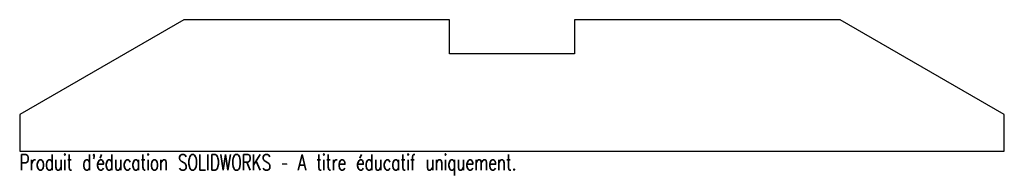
# Model space of a CAD drawing. Header units: millimetres. Extents: x -150 to 150, y -629 to -581.
import ezdxf

# ---------------------------------------------------------------- set-up
doc = ezdxf.new("R2010")
doc.units = ezdxf.units.MM
doc.styles.add('SLDTEXTSTYLE0', font='TXT', dxfattribs={"width": 0.7, "bigfont": 'bigfont'})

msp = doc.modelspace()

# ---------------------------------------------------------------- linework, layer by layer
at = {"color": 7, "linetype": 'Continuous', "lineweight": 25}
for p, q in [((-100, -581.21), (-150, -610.08)), ((-19, -581.21), (-100, -581.21)), ((-19, -591.62), (-19, -581.21)), ((100, -581.21), (19, -581.21)), ((19, -581.21), (19, -591.62)), ((150, -610.08), (100, -581.21)), ((19, -591.62), (-19, -591.62)), ((-150, -610.08), (-150, -621.21)), ((150, -621.21), (150, -610.08)), ((-150, -621.21), (150, -621.21))]:
    msp.add_line(p, q, dxfattribs=at)

# ---------------------------------------------------------------- texts
at = {"color": 7, "linetype": 'Continuous', "insert": (-150, -622.23), "char_height": 4.8336, "attachment_point": 1, "style": 'SLDTEXTSTYLE0'}
msp.add_mtext("Produit d'éducation SOLIDWORKS – A titre éducatif uniquement.", dxfattribs=at)

doc.saveas('drawing.dxf')
